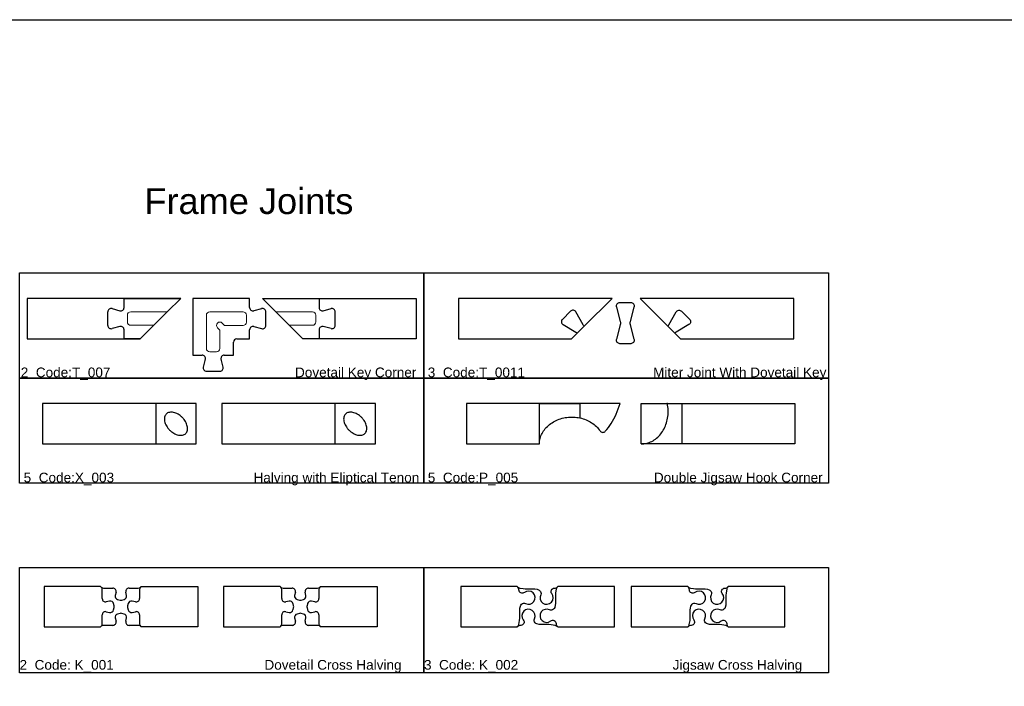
# Model space of a CAD drawing. Header units: millimetres. Extents: x 2699 to 13077, y -123 to 3757.
# Tile 4 of 11: x 7367 to 8584, y 2933 to 3757. Entities that reach past the tile are written whole.
import ezdxf

# ---------------------------------------------------------------- set-up
doc = ezdxf.new("R2010")
doc.units = ezdxf.units.MM
for name, color, linetype, lineweight in [('cut 18 mm', 7, 'Continuous', 30), ('engrave 13.5', 6, 'Continuous', 18), ('engrave 4.5mm', 2, 'Continuous', 13), ('engrave 9mm', 3, 'Continuous', 25), ('joint 9 mm', 4, 'Continuous', 25), ('text', 9, 'Continuous', 50)]:
    doc.layers.add(name, color=color, linetype=linetype, lineweight=lineweight)
doc.styles.get("Standard").update_dxf_attribs({"font": 'arial.ttf'})

msp = doc.modelspace()

# ---------------------------------------------------------------- linework, layer by layer
for points in [[(6606.1, 3757.2), (13077, 3757.2), (13077, 626.6), (6606.1, 626.6)], [(7366.8, 3444.1), (7866.8, 3444.1), (7866.8, 3314.1), (7366.8, 3314.1)], [(7866.8, 3444.1), (8366.8, 3444.1), (8366.8, 3314.1), (7866.8, 3314.1)], [(7366.8, 3314.1), (7866.8, 3314.1), (7866.8, 3184.1), (7366.8, 3184.1)], [(7866.8, 3314.1), (8366.8, 3314.1), (8366.8, 3184.1), (7866.8, 3184.1)], [(7366.8, 3080), (7866.8, 3080), (7866.8, 2950), (7366.8, 2950)], [(7866.8, 3080), (8366.8, 3080), (8366.8, 2950), (7866.8, 2950)]]:
    msp.add_lwpolyline(points, close=True)
at = {"layer": 'cut 18 mm', "color": 7, "linetype": 'Continuous'}
for p, q in [((7470.8, 3054.5), (7482.1, 3054.5)), ((7486.1, 3049.5), (7485.1, 3045.4)), ((7499.1, 3045.4), (7498.2, 3049.5)), ((7502.2, 3054.5), (7513.4, 3054.5)), ((7692.6, 3054.5), (7703.9, 3054.5)), ((7707.9, 3049.5), (7706.9, 3045.4)), ((7720.9, 3045.4), (7720, 3049.5)), ((7724, 3054.5), (7735.2, 3054.5)), ((7488.1, 3040.5), (7491.1, 3039.8)), ((7493.1, 3039.8), (7496.1, 3040.5)), ((7709.9, 3040.5), (7712.9, 3039.8)), ((7714.9, 3039.8), (7717.9, 3040.5)), ((7491.1, 3023.2), (7488.1, 3022.5)), ((7496.1, 3022.5), (7493.1, 3023.2)), ((7712.9, 3023.2), (7709.9, 3022.5)), ((7717.9, 3022.5), (7714.9, 3023.2)), ((7482.1, 3008.5), (7470.8, 3008.5)), ((7485.1, 3017.6), (7486.1, 3013.5)), ((7498.2, 3013.5), (7499.1, 3017.6)), ((7513.4, 3008.5), (7502.2, 3008.5)), ((7703.9, 3008.5), (7692.6, 3008.5)), ((7706.9, 3017.6), (7707.9, 3013.5)), ((7720, 3013.5), (7720.9, 3017.6)), ((7735.2, 3008.5), (7724, 3008.5))]:
    msp.add_line(p, q, dxfattribs=at)
for points in [[(7516.1, 3362.7), (7532.8, 3379.4), (7549.4, 3396), (7566.1, 3412.7), (7496, 3412.7), (7376.1, 3412.7), (7376.1, 3362.7), (7496, 3362.7)], [(7737.1, 3412.7), (7857, 3412.7), (7857, 3362.7), (7737.1, 3362.7), (7717, 3362.7), (7700.3, 3379.4), (7683.7, 3396), (7667, 3412.7)], [(8099.3, 3412.7), (7909.3, 3412.7), (7909.3, 3412.7), (7909.3, 3362.7), (7909.3, 3362.7), (8049.3, 3362.7), (8049.3, 3362.7), (8056.3, 3369.8), (8056.3, 3369.8), (8064.9, 3378.4), (8064.9, 3378.4)], [(8323.9, 3412.7), (8133.9, 3412.7), (8133.9, 3412.7), (8168.2, 3378.4), (8168.2, 3378.4), (8176.9, 3369.8), (8176.9, 3369.8), (8183.9, 3362.7), (8183.9, 3362.7), (8323.9, 3362.7), (8323.9, 3362.7)]]:
    msp.add_lwpolyline(points, close=True, dxfattribs=at)
at = {"layer": 'cut 18 mm'}
for points in [[(7535.2, 3232.7), (7585.2, 3232.7), (7585.2, 3282.7), (7535.2, 3282.7), (7535.2, 3282.7), (7395.2, 3282.7), (7395.2, 3282.7), (7395.2, 3232.7), (7395.2, 3232.7)], [(7756.8, 3232.7), (7806.8, 3232.7), (7806.8, 3282.7), (7756.8, 3282.7), (7756.8, 3282.7), (7616.8, 3282.7), (7616.8, 3282.7), (7616.8, 3232.7), (7616.8, 3232.7)]]:
    msp.add_lwpolyline(points, close=True, dxfattribs=at)
at = {"layer": 'cut 18 mm', "color": 7, "linetype": 'Continuous'}
for points in [[(8009.6, 3282.7), (7919.3, 3282.7), (7919.3, 3232.7), (8009.6, 3232.7), (8009.6, 3232.7)], [(8109.3, 3282.7), (8059.6, 3282.7), (8009.6, 3282.7)], [(8185.4, 3232.7), (8135.4, 3232.7), (8135.4, 3282.7), (8167.6, 3282.7), (8185.4, 3282.7)], [(8185.4, 3282.7), (8325.4, 3282.7), (8325.4, 3232.7), (8185.4, 3232.7), (8185.4, 3232.7)], [(8009.6, 3232.7), (8009.6, 3232.7), (8009.6, 3232.7)], [(7467.9, 3055.7), (7467.1, 3056.5), (7397.1, 3056.5), (7397.1, 3006.5), (7467.1, 3006.5), (7467.9, 3007.3)], [(7516.3, 3055.7), (7517.1, 3056.5), (7587.1, 3056.5), (7587.1, 3006.5), (7517.1, 3006.5), (7516.3, 3007.3)], [(7689.7, 3055.7), (7688.9, 3056.5), (7618.9, 3056.5), (7618.9, 3006.5), (7688.9, 3006.5), (7689.7, 3007.3)], [(7738.1, 3055.7), (7738.9, 3056.5), (7808.9, 3056.5), (7808.9, 3006.5), (7738.9, 3006.5), (7738.1, 3007.3)]]:
    msp.add_lwpolyline(points, dxfattribs=at)
for points in [[(8090.9, 3248.4, 0.041792), (8098.2, 3258.1, 0.035818), (8104.4, 3269.6, 0.031518), (8109.3, 3282.7, 0.031518)], [(8009.6, 3232.7, -0.060518), (8010.4, 3239.4, -0.058488), (8012.9, 3245.8, -0.055094), (8016.8, 3251.7, -0.051243), (8022.1, 3256.8, -0.047688), (8028.4, 3260.9, -0.044884), (8035.7, 3263.9, -0.043045), (8043.5, 3265.6, -0.042248), (8051.6, 3265.9, -0.042511), (8059.6, 3264.9, -0.043799), (8067.2, 3262.6, -0.046128), (8074, 3259, -0.049338), (8079.9, 3254.4, -0.05311), (8084.5, 3248.9)], [(8084.5, 3248.9, 0.492776), (8090.9, 3248.4)]]:
    msp.add_lwpolyline(points, format="xyb", dxfattribs=at)
at = {"layer": 'cut 18 mm', "linetype": 'Continuous'}
msp.add_lwpolyline([(7774, 3249.9, 0.032012), (7776.5, 3247.7, 0.033478), (7779.2, 3245.9, 0.03657), (7782, 3244.5, 0.04158), (7784.8, 3243.7, 0.048798), (7787.5, 3243.4, 0.058074), (7789.9, 3243.6, 0.067898), (7792.1, 3244.4, 0.074699), (7793.8, 3245.7, 0.074699), (7795.1, 3247.4, 0.067898), (7795.9, 3249.6, 0.058074), (7796.1, 3252, 0.048798), (7795.8, 3254.7, 0.04158), (7795, 3257.5, 0.03657), (7793.6, 3260.3, 0.033478), (7791.8, 3263, 0.032012), (7789.6, 3265.5, 0.032012), (7787.1, 3267.7, 0.033478), (7784.4, 3269.5, 0.03657), (7781.6, 3270.8, 0.04158), (7778.8, 3271.7, 0.048798), (7776.1, 3272, 0.058074), (7773.7, 3271.8, 0.067898), (7771.5, 3271, 0.074699), (7769.8, 3269.7, 0.074699), (7768.5, 3268, 0.067898), (7767.7, 3265.8, 0.058074), (7767.5, 3263.4, 0.048798), (7767.8, 3260.7, 0.04158), (7768.7, 3257.9, 0.03657), (7770, 3255.1, 0.033478), (7771.8, 3252.4, 0.032012)], format="xyb", close=True, dxfattribs=at)
for points in [[(7982.2, 3056.5), (7912.2, 3056.5), (7912.2, 3056.5), (7912.2, 3006.5), (7912.2, 3006.5), (7982.2, 3006.5)], [(8032.2, 3006.5), (8102.2, 3006.5), (8102.2, 3006.5), (8102.2, 3056.5), (8102.2, 3056.5), (8032.2, 3056.5)], [(8193, 3056.5), (8123, 3056.5), (8123, 3056.5), (8123, 3006.5), (8123, 3006.5), (8193, 3006.5)], [(8243, 3006.5), (8313, 3006.5), (8313, 3006.5), (8313, 3056.5), (8313, 3056.5), (8243, 3056.5)], [(7985.3, 3054.6), (7989.3, 3053.9), (7991.8, 3053.6), (7996.3, 3053.5), (8003.8, 3053.5), (8006.7, 3053.2), (8008.4, 3052.5), (8009.2, 3052.1), (8010.2, 3051.2)], [(8196.1, 3054.6), (8200.1, 3053.9), (8202.5, 3053.6), (8207.1, 3053.5), (8214.5, 3053.5), (8217.5, 3053.2), (8219.2, 3052.5), (8220, 3052.1), (8221, 3051.2)], [(8029, 3008.3), (8024.2, 3009.2), (8021.2, 3009.4), (8015.9, 3009.5), (8011.1, 3009.4), (8009, 3009.6), (8006.3, 3010.3), (8005.2, 3010.9), (8004.2, 3011.8)], [(8239.8, 3008.3), (8235, 3009.2), (8232, 3009.4), (8226.6, 3009.5), (8221.8, 3009.4), (8219.8, 3009.6), (8217.1, 3010.3), (8216, 3010.9), (8214.9, 3011.8)]]:
    msp.add_lwpolyline(points, dxfattribs=at)
for points in [[(7982.2, 3056.5, 0.154488), (7985.3, 3054.6)], [(8010.2, 3051.2, -0.331708), (8011.1, 3046.4), (8011.1, 3046.4, 1.831001), (8024.8, 3047.8), (8024.8, 3047.8, -0.619489), (8027.9, 3054.5), (8027.9, 3054.5, 0.204761), (8032.2, 3056.5)], [(8193, 3056.5, 0.154488), (8196.1, 3054.6)], [(8221, 3051.2, -0.331708), (8221.9, 3046.4), (8221.9, 3046.4, 1.831001), (8235.6, 3047.8), (8235.6, 3047.8, -0.619489), (8238.7, 3054.5), (8238.7, 3054.5, 0.204761), (8243, 3056.5)], [(8004.2, 3011.8, -0.331708), (8003.3, 3016.6), (8003.3, 3016.6, 1.831001), (7989.6, 3015.2), (7989.6, 3015.2, -0.619489), (7986.5, 3008.5), (7986.5, 3008.5, 0.204718), (7982.2, 3006.5)], [(8214.9, 3011.8, -0.331708), (8214.1, 3016.6), (8214.1, 3016.6, 1.831001), (8200.4, 3015.2), (8200.4, 3015.2, -0.619489), (8197.3, 3008.5), (8197.3, 3008.5, 0.204718), (8193, 3006.5)], [(8032.2, 3006.5, 0.15453), (8029, 3008.3)], [(8243, 3006.5, 0.15453), (8239.8, 3008.3)]]:
    msp.add_lwpolyline(points, format="xyb", dxfattribs=at)
at = {"layer": 'cut 18 mm', "color": 7, "linetype": 'Continuous'}
for centre, start, end in [((7470.8, 3058.6), 225.0285, 270), ((7513.4, 3058.6), 270, 314.8457), ((7692.6, 3058.6), 225.0285, 270), ((7735.2, 3058.6), 270, 314.8457), ((7482.1, 3050.4), 347.3598, 90), ((7489.1, 3044.5), 167.3598, 255.5854), ((7495.1, 3044.5), 284.3581, 12.3953), ((7502.2, 3050.4), 90, 192.3953), ((7703.9, 3050.4), 347.3598, 90), ((7710.9, 3044.5), 167.3598, 255.5854), ((7716.9, 3044.5), 284.3581, 12.3953), ((7724, 3050.4), 90, 192.3953), ((7492.1, 3043.7), 255.5854, 284.3581), ((7713.9, 3043.7), 255.5854, 284.3581), ((7489.1, 3018.5), 104.4146, 192.6402), ((7492.1, 3019.3), 75.6419, 104.4146), ((7495.1, 3018.5), 347.6047, 75.6419), ((7710.9, 3018.5), 104.4146, 192.6402), ((7713.9, 3019.3), 75.6419, 104.4146), ((7716.9, 3018.5), 347.6047, 75.6419), ((7470.8, 3004.4), 90, 135), ((7482.1, 3012.6), 270, 12.6402), ((7502.2, 3012.6), 167.6047, 270), ((7513.4, 3004.4), 45, 90), ((7692.6, 3004.4), 90, 135), ((7703.9, 3012.6), 270, 12.6402), ((7724, 3012.6), 167.6047, 270), ((7735.2, 3004.4), 45, 90)]:
    msp.add_arc(centre, 4.1, start, end, dxfattribs=at)
msp.add_point((8167.6, 3282.7), dxfattribs=at)
at = {"layer": 'engrave 13.5', "linetype": 'Continuous'}
for p, q in [((7500.1, 3383.5), (7500.1, 3391.9)), ((7504.2, 3396), (7549.4, 3396)), ((7549.4, 3396), (7532.8, 3379.4)), ((7683.7, 3396), (7728.9, 3396)), ((7733, 3391.9), (7733, 3383.5)), ((7532.8, 3379.4), (7504.2, 3379.4)), ((7728.9, 3379.4), (7700.3, 3379.4))]:
    msp.add_line(p, q, dxfattribs=at)
for centre, start, end in [((7504.2, 3391.9), 90, 180), ((7728.9, 3391.9), 0, 90), ((7504.2, 3383.5), 180, 270), ((7728.9, 3383.5), 270, 0)]:
    msp.add_arc(centre, 4.1, start, end, dxfattribs=at)
at = {"layer": 'engrave 4.5mm', "linetype": 'Continuous'}
for p, q in [((7666.1, 3399.9), (7656.4, 3397.3)), ((7597.8, 3391.9), (7597.8, 3350.8)), ((7643.1, 3396), (7601.9, 3396)), ((7647.2, 3383.4), (7647.2, 3391.9)), ((7614.5, 3373.5), (7611.6, 3376.4)), ((7614.5, 3350.8), (7614.5, 3373.5)), ((7617.4, 3382.2), (7620.3, 3379.3)), ((7620.3, 3379.3), (7643.1, 3379.3)), ((7656.4, 3377.9), (7666.1, 3375.3)), ((7596.5, 3337.4), (7593.9, 3327.7)), ((7601.9, 3346.7), (7610.4, 3346.7)), ((7618.6, 3327.7), (7616, 3337.4)), ((7597.9, 3322.6), (7614.6, 3322.6))]:
    msp.add_line(p, q, dxfattribs=at)
msp.add_lwpolyline([(7651.3, 3401.3), (7651.3, 3412.7), (7581.2, 3412.7), (7581.2, 3342.6), (7592.5, 3342.6)], dxfattribs=at)
for points in [[(7666.1, 3375.3, 0.493145), (7671.3, 3379.2), (7671.3, 3396, 0.493145), (7666.1, 3399.9)], [(7619.9, 3342.6), (7631.3, 3342.6), (7631.3, 3358.5, -0.414214), (7635.4, 3362.6), (7651.3, 3362.6), (7651.3, 3373.9)]]:
    msp.add_lwpolyline(points, format="xyb", dxfattribs=at)
for centre, start, end in [((7655.4, 3401.3), 180, 285), ((7601.9, 3391.9), 90, 180), ((7643.1, 3391.9), 0, 90), ((7614.5, 3379.3), 45, 225), ((7643.1, 3383.4), 270, 0), ((7655.4, 3373.9), 75, 180), ((7601.9, 3350.8), 180, 270), ((7610.4, 3350.8), 270, 0), ((7592.5, 3338.5), 345, 90), ((7619.9, 3338.5), 90, 195), ((7597.9, 3326.7), 165, 270.0004), ((7614.6, 3326.7), 270, 15)]:
    msp.add_arc(centre, 4.1, start, end, dxfattribs=at)
at = {"layer": 'engrave 9mm', "linetype": 'Continuous'}
for p, q in [((7481.2, 3400), (7490.8, 3397.4)), ((7742.3, 3397.4), (7751.9, 3400)), ((7476, 3379.3), (7476, 3396)), ((7490.8, 3377.9), (7481.2, 3375.3)), ((7751.9, 3375.3), (7742.3, 3377.9)), ((8009.6, 3232.7), (8009.6, 3282.7)), ((8167.6, 3282.7), (8185.4, 3282.7)), ((7467.9, 3055.7), (7467.1, 3056.5)), ((7517.1, 3056.5), (7516.3, 3055.7)), ((7689.7, 3055.7), (7688.9, 3056.5)), ((7738.9, 3056.5), (7738.1, 3055.7)), ((7469.1, 3041.5), (7469.1, 3052.8)), ((7470.8, 3054.5), (7482.1, 3054.5)), ((7486.1, 3049.5), (7485.1, 3045.4)), ((7499.1, 3045.4), (7498.2, 3049.5)), ((7502.2, 3054.5), (7513.4, 3054.5)), ((7515.1, 3052.8), (7515.1, 3041.5)), ((7690.9, 3041.5), (7690.9, 3052.8)), ((7692.6, 3054.5), (7703.9, 3054.5)), ((7707.9, 3049.5), (7706.9, 3045.4)), ((7720.9, 3045.4), (7720, 3049.5)), ((7724, 3054.5), (7735.2, 3054.5)), ((7736.9, 3052.8), (7736.9, 3041.5)), ((7478.2, 3038.5), (7474.1, 3037.5)), ((7483.9, 3032.5), (7483.1, 3035.5)), ((7488.1, 3040.5), (7491.1, 3039.8)), ((7493.1, 3039.8), (7496.1, 3040.5)), ((7501.1, 3035.5), (7500.4, 3032.5)), ((7510.1, 3037.5), (7506, 3038.5)), ((7700, 3038.5), (7695.9, 3037.5)), ((7705.7, 3032.5), (7704.9, 3035.5)), ((7709.9, 3040.5), (7712.9, 3039.8)), ((7714.9, 3039.8), (7717.9, 3040.5)), ((7722.9, 3035.5), (7722.2, 3032.5)), ((7731.9, 3037.5), (7727.8, 3038.5)), ((7469.1, 3010.2), (7469.1, 3021.4)), ((7474.1, 3025.4), (7478.2, 3024.5)), ((7483.1, 3027.5), (7483.8, 3030.5)), ((7491.1, 3023.2), (7488.1, 3022.5)), ((7496.1, 3022.5), (7493.1, 3023.2)), ((7500.4, 3030.5), (7501.1, 3027.5)), ((7506, 3024.5), (7510.1, 3025.4)), ((7515.1, 3021.4), (7515.1, 3010.2)), ((7690.9, 3010.2), (7690.9, 3021.4)), ((7695.9, 3025.4), (7700, 3024.5)), ((7704.9, 3027.5), (7705.7, 3030.5)), ((7712.9, 3023.2), (7709.9, 3022.5)), ((7717.9, 3022.5), (7714.9, 3023.2)), ((7722.2, 3030.5), (7722.9, 3027.5)), ((7727.8, 3024.5), (7731.9, 3025.4)), ((7736.9, 3021.4), (7736.9, 3010.2)), ((7467.1, 3006.5), (7467.9, 3007.3)), ((7482.1, 3008.5), (7470.8, 3008.5)), ((7485.1, 3017.6), (7486.1, 3013.5)), ((7498.2, 3013.5), (7499.1, 3017.6)), ((7513.4, 3008.5), (7502.2, 3008.5)), ((7516.3, 3007.3), (7517.1, 3006.5)), ((7688.9, 3006.5), (7689.7, 3007.3)), ((7703.9, 3008.5), (7692.6, 3008.5)), ((7706.9, 3017.6), (7707.9, 3013.5)), ((7720, 3013.5), (7720.9, 3017.6)), ((7735.2, 3008.5), (7724, 3008.5)), ((7738.1, 3007.3), (7738.9, 3006.5))]:
    msp.add_line(p, q, dxfattribs=at)
at = {"layer": 'engrave 9mm'}
msp.add_line((8168.2, 3378.4), (8176.9, 3369.8), dxfattribs=at)
msp.add_lwpolyline([(7496, 3401.3), (7496, 3412.7), (7566.1, 3412.7), (7549.4, 3396), (7532.8, 3379.4), (7516.1, 3362.7), (7496, 3362.7), (7496, 3373.9)], dxfattribs=at)
at = {"layer": 'engrave 9mm', "linetype": 'Continuous'}
for points in [[(7737.1, 3373.9), (7737.1, 3362.7), (7717, 3362.7), (7700.3, 3379.4), (7683.7, 3396), (7667, 3412.7), (7737.1, 3412.7), (7737.1, 3401.3)], [(8009.6, 3282.7), (8059.6, 3282.7), (8059.6, 3264.9)], [(8185.4, 3282.7), (8185.4, 3232.7), (8135.4, 3232.7)], [(7985.3, 3054.6), (7989.3, 3053.9), (7991.8, 3053.6), (7996.3, 3053.5), (8003.8, 3053.5), (8006.7, 3053.2), (8008.4, 3052.5), (8009.2, 3052.1), (8010.2, 3051.2)], [(8030.3, 3053.3), (8029.5, 3048.5), (8029.2, 3045.5), (8029.2, 3040.2), (8029.3, 3035.4), (8029.1, 3033.3), (8028.4, 3030.6), (8027.8, 3029.5), (8026.9, 3028.5)], [(8196.1, 3054.6), (8200.1, 3053.9), (8202.5, 3053.6), (8207.1, 3053.5), (8214.5, 3053.5), (8217.5, 3053.2), (8219.2, 3052.5), (8220, 3052.1), (8221, 3051.2)], [(8241.1, 3053.3), (8240.3, 3048.5), (8240, 3045.5), (8240, 3040.2), (8240, 3035.4), (8239.9, 3033.3), (8239.2, 3030.6), (8238.6, 3029.5), (8237.7, 3028.5)], [(7984, 3009.6), (7984.9, 3014.5), (7985.2, 3017.5), (7985.2, 3022.8), (7985.1, 3027.6), (7985.3, 3029.7), (7986, 3032.3), (7986.6, 3033.5), (7987.5, 3034.5)], [(8194.8, 3009.6), (8195.7, 3014.5), (8195.9, 3017.5), (8196, 3022.8), (8195.9, 3027.6), (8196.1, 3029.7), (8196.7, 3032.3), (8197.4, 3033.5), (8198.3, 3034.5)], [(8029, 3008.3), (8024.2, 3009.2), (8021.2, 3009.4), (8015.9, 3009.5), (8011.1, 3009.4), (8009, 3009.6), (8006.3, 3010.3), (8005.2, 3010.9), (8004.2, 3011.8)], [(8239.8, 3008.3), (8235, 3009.2), (8232, 3009.4), (8226.6, 3009.5), (8221.8, 3009.4), (8219.8, 3009.6), (8217.1, 3010.3), (8216, 3010.9), (8214.9, 3011.8)]]:
    msp.add_lwpolyline(points, dxfattribs=at)
for points in [[(7751.9, 3375.3, 0.493145), (7757.1, 3379.3), (7757.1, 3396, 0.493145), (7751.9, 3400)], [(8056.3, 3369.8), (8064.9, 3378.4, -0.065543), (8063.6, 3380.1), (8063.6, 3380.1), (8054.5, 3396), (8054.5, 3396, 0.493145), (8048, 3396.8), (8048, 3396.8), (8037.9, 3386.7), (8037.9, 3386.7, 0.493145), (8038.8, 3380.2), (8038.8, 3380.2), (8054.6, 3371.1), (8054.6, 3371.1, -0.065543), (8056.3, 3369.8)], [(8168.2, 3378.4, 0.065543), (8169.5, 3380.1), (8169.5, 3380.1), (8178.7, 3396), (8178.7, 3396, -0.493145), (8185.2, 3396.8), (8185.2, 3396.8), (8195.3, 3386.7), (8195.3, 3386.7, -0.493145), (8194.4, 3380.2), (8194.4, 3380.2), (8178.6, 3371.1), (8178.6, 3371.1, 0.065543), (8176.9, 3369.8)], [(8135.4, 3232.7, 0.060555), (8142.1, 3233.5, 0.058531), (8148.5, 3235.9, 0.055137), (8154.4, 3239.9, 0.051282), (8159.5, 3245.1, 0.047722), (8163.6, 3251.5, 0.044913), (8166.6, 3258.8, 0.04307), (8168.3, 3266.6, 0.042271), (8168.6, 3274.7, 0.042534), (8167.6, 3282.7, 0.042534)], [(8009.6, 3232.7, -0.060518), (8010.4, 3239.4, -0.058488), (8012.9, 3245.8, -0.055094), (8016.8, 3251.7, -0.051243), (8022.1, 3256.8, -0.047688), (8028.4, 3260.9, -0.044884), (8035.7, 3263.9, -0.043045), (8043.5, 3265.6, -0.042248), (8051.6, 3265.9, -0.042511), (8059.6, 3264.9, -0.042511)], [(7987.5, 3034.5, -0.331708), (7992.3, 3035.4), (7992.3, 3035.4, 1.831001), (7990.9, 3049.1), (7990.9, 3049.1, -0.619496), (7984.2, 3052.2), (7984.2, 3052.2, 0.204858), (7982.2, 3056.5)], [(7982.2, 3056.5, 0.154488), (7985.3, 3054.6)], [(8010.2, 3051.2, -0.331708), (8011.1, 3046.4), (8011.1, 3046.4, 1.831001), (8024.8, 3047.8), (8024.8, 3047.8, -0.619489), (8027.9, 3054.5), (8027.9, 3054.5, 0.204761), (8032.2, 3056.5)], [(8032.2, 3056.5, 0.154382), (8030.3, 3053.3)], [(8198.3, 3034.5, -0.331708), (8203.1, 3035.4), (8203.1, 3035.4, 1.831001), (8201.6, 3049.1), (8201.6, 3049.1, -0.619496), (8195, 3052.2), (8195, 3052.2, 0.204858), (8193, 3056.5)], [(8193, 3056.5, 0.154488), (8196.1, 3054.6)], [(8221, 3051.2, -0.331708), (8221.9, 3046.4), (8221.9, 3046.4, 1.831001), (8235.6, 3047.8), (8235.6, 3047.8, -0.619489), (8238.7, 3054.5), (8238.7, 3054.5, 0.204761), (8243, 3056.5)], [(8243, 3056.5, 0.154382), (8241.1, 3053.3)], [(8004.2, 3011.8, -0.331708), (8003.3, 3016.6), (8003.3, 3016.6, 1.831001), (7989.6, 3015.2), (7989.6, 3015.2, -0.619489), (7986.5, 3008.5), (7986.5, 3008.5, 0.204718), (7982.2, 3006.5)], [(8026.9, 3028.5, -0.331708), (8022.1, 3027.6), (8022.1, 3027.6, 1.831001), (8023.5, 3013.9), (8023.5, 3013.9, -0.619489), (8030.2, 3010.8), (8030.2, 3010.8, 0.204858), (8032.2, 3006.5)], [(8214.9, 3011.8, -0.331708), (8214.1, 3016.6), (8214.1, 3016.6, 1.831001), (8200.4, 3015.2), (8200.4, 3015.2, -0.619489), (8197.3, 3008.5), (8197.3, 3008.5, 0.204718), (8193, 3006.5)], [(8237.7, 3028.5, -0.331708), (8232.9, 3027.6), (8232.9, 3027.6, 1.831001), (8234.3, 3013.9), (8234.3, 3013.9, -0.619489), (8241, 3010.8), (8241, 3010.8, 0.204858), (8243, 3006.5)], [(7982.2, 3006.5, 0.154382), (7984, 3009.6)], [(8193, 3006.5, 0.154382), (8194.8, 3009.6)]]:
    msp.add_lwpolyline(points, format="xyb", dxfattribs=at)
for points in [[(7535.2, 3282.7), (7535.2, 3232.7), (7585.2, 3232.7), (7585.2, 3232.7), (7585.2, 3282.7), (7585.2, 3282.7)], [(7756.8, 3282.7), (7756.8, 3232.7), (7806.8, 3232.7), (7806.8, 3232.7), (7806.8, 3282.7), (7806.8, 3282.7)]]:
    msp.add_lwpolyline(points, close=True, dxfattribs=at)
msp.add_lwpolyline([(7552.4, 3249.9, 0.032012), (7554.9, 3247.7, 0.033478), (7557.6, 3245.9, 0.03657), (7560.4, 3244.5, 0.04158), (7563.2, 3243.7, 0.048798), (7565.9, 3243.4, 0.058074), (7568.3, 3243.6, 0.067898), (7570.5, 3244.4, 0.074699), (7572.2, 3245.7, 0.074699), (7573.5, 3247.4, 0.067898), (7574.3, 3249.6, 0.058074), (7574.5, 3252, 0.048798), (7574.2, 3254.7, 0.04158), (7573.3, 3257.5, 0.03657), (7572, 3260.3, 0.033478), (7570.2, 3263, 0.032012), (7568, 3265.5, 0.032012), (7565.5, 3267.7, 0.033478), (7562.8, 3269.5, 0.03657), (7560, 3270.8, 0.04158), (7557.2, 3271.7, 0.048798), (7554.5, 3272, 0.058074), (7552.1, 3271.8, 0.067898), (7549.9, 3271, 0.074699), (7548.2, 3269.7, 0.074699), (7546.9, 3268, 0.067898), (7546.1, 3265.8, 0.058074), (7545.9, 3263.4, 0.048798), (7546.2, 3260.7, 0.04158), (7547, 3257.9, 0.03657), (7548.4, 3255.1, 0.033478), (7550.2, 3252.4, 0.032012)], format="xyb", close=True, dxfattribs=at)
for centre, start, end in [((7480.1, 3396), 75, 180.0004), ((7491.9, 3401.3), 255, 0), ((7741.2, 3401.3), 180, 285), ((7480.1, 3379.3), 180, 285), ((7491.9, 3373.9), 0, 105), ((7741.2, 3373.9), 75, 180), ((7470.8, 3058.6), 225.0285, 270), ((7465, 3052.8), 0, 45), ((7513.4, 3058.6), 270, 314.8457), ((7519.2, 3052.8), 135, 180), ((7692.6, 3058.6), 225.0285, 270), ((7686.8, 3052.8), 0, 45), ((7735.2, 3058.6), 270, 314.8457), ((7741, 3052.8), 135, 180), ((7482.1, 3050.4), 347.3598, 90), ((7489.1, 3044.5), 167.3598, 255.5854), ((7495.1, 3044.5), 284.3581, 12.3953), ((7502.2, 3050.4), 90, 192.3953), ((7703.9, 3050.4), 347.3598, 90), ((7710.9, 3044.5), 167.3598, 255.5854), ((7716.9, 3044.5), 284.3581, 12.3953), ((7724, 3050.4), 90, 192.3953), ((7473.2, 3041.5), 180, 282.3953), ((7479.1, 3034.4), 14.3581, 102.3953), ((7479.9, 3031.5), 345.5854, 14.3581), ((7492.1, 3043.7), 255.5854, 284.3581), ((7504.3, 3031.5), 165.6419, 194.4146), ((7505.1, 3034.4), 77.6047, 165.6419), ((7511, 3041.5), 257.6047, 0), ((7695, 3041.5), 180, 282.3953), ((7700.9, 3034.4), 14.3581, 102.3953), ((7701.7, 3031.5), 345.5854, 14.3581), ((7713.9, 3043.7), 255.5854, 284.3581), ((7726.1, 3031.5), 165.6419, 194.4146), ((7726.9, 3034.4), 77.6047, 165.6419), ((7732.8, 3041.5), 257.6047, 0), ((7473.2, 3021.4), 77.3598, 180), ((7479.1, 3028.5), 257.3597, 345.5854), ((7489.1, 3018.5), 104.4146, 192.6402), ((7492.1, 3019.3), 75.6419, 104.4146), ((7495.1, 3018.5), 347.6047, 75.6419), ((7505.1, 3028.5), 194.4146, 282.6403), ((7511, 3021.4), 0, 102.6402), ((7695, 3021.4), 77.3598, 180), ((7700.9, 3028.5), 257.3597, 345.5854), ((7710.9, 3018.5), 104.4146, 192.6402), ((7713.9, 3019.3), 75.6419, 104.4146), ((7716.9, 3018.5), 347.6047, 75.6419), ((7726.9, 3028.5), 194.4146, 282.6403), ((7732.8, 3021.4), 0, 102.6402), ((7465, 3010.2), 315, 0), ((7470.8, 3004.4), 90, 135), ((7482.1, 3012.6), 270, 12.6402), ((7502.2, 3012.6), 167.6047, 270), ((7513.4, 3004.4), 45, 90), ((7519.2, 3010.2), 180, 225), ((7686.8, 3010.2), 315, 0), ((7692.6, 3004.4), 90, 135), ((7703.9, 3012.6), 270, 12.6402), ((7724, 3012.6), 167.6047, 270), ((7735.2, 3004.4), 45, 90), ((7741, 3010.2), 180, 225)]:
    msp.add_arc(centre, 4.1, start, end, dxfattribs=at)
at = {"layer": 'joint 9 mm', "linetype": 'Continuous'}
for p, q in [((7651.3, 3412.7), (7581.2, 3412.7)), ((7581.2, 3412.7), (7581.2, 3342.6)), ((7651.3, 3401.3), (7651.3, 3412.7)), ((7666.1, 3399.9), (7656.4, 3397.3)), ((7671.3, 3379.2), (7671.3, 3396)), ((7651.3, 3362.6), (7651.3, 3373.9)), ((7656.4, 3377.9), (7666.1, 3375.3)), ((7635.4, 3362.6), (7651.3, 3362.6)), ((7631.3, 3342.6), (7631.3, 3358.5)), ((7581.2, 3342.6), (7592.5, 3342.6)), ((7596.5, 3337.4), (7593.9, 3327.7)), ((7618.6, 3327.7), (7616, 3337.4)), ((7619.9, 3342.6), (7631.3, 3342.6)), ((7597.9, 3322.6), (7614.6, 3322.6))]:
    msp.add_line(p, q, dxfattribs=at)
msp.add_lwpolyline([(8109.4, 3380), (8104.6, 3362.3), (8104.6, 3362.3, 0.493145), (8108.6, 3357.1), (8108.6, 3357.1), (8122.9, 3357.1), (8122.9, 3357.1, 0.493145), (8126.8, 3362.3), (8126.8, 3362.3), (8122.1, 3380), (8122.1, 3380, -0.131652), (8122.1, 3384.3), (8122.1, 3384.3), (8126.8, 3402), (8126.8, 3402, 0.493145), (8122.9, 3407.1), (8122.9, 3407.1), (8108.6, 3407.1), (8108.6, 3407.1, 0.493145), (8104.6, 3402), (8104.6, 3402), (8109.4, 3384.3), (8109.4, 3384.3, -0.131652), (8109.4, 3380)], format="xyb", close=True, dxfattribs=at)
for centre, start, end in [((7655.4, 3401.3), 180, 285), ((7667.2, 3396), 0, 105), ((7655.4, 3373.9), 75, 180), ((7667.2, 3379.2), 255, 0), ((7635.4, 3358.5), 90, 180), ((7592.5, 3338.5), 345, 90), ((7619.9, 3338.5), 90, 195), ((7597.9, 3326.7), 165, 270.0004), ((7614.6, 3326.7), 270, 15)]:
    msp.add_arc(centre, 4.1, start, end, dxfattribs=at)

# ---------------------------------------------------------------- texts
at = {"layer": 'text', "attachment_point": 1}
for s, width, insert, char_height in [('Frame Joints', 2257.463, (7521.2, 3548.9), 32), ('2  Code:T_007                                                 Dovetail Key Corner', 500, (7368.3, 3327.2), 12), ('3  Code:T_0011                                  Miter Joint With Dovetail Key', 500, (7871.5, 3327.2), 12), ('5  Code:X_003                                     Halving with Eliptical Tenon', 500, (7371.9, 3197.2), 12), ('5  Code:P_005                                    Double Jigsaw Hook Corner', 500, (7871.5, 3197.2), 12), ('2  Code: K_001                                        Dovetail Cross Halving', 500, (7366.8, 2965.7), 12), ('3  Code: K_002                                         Jigsaw Cross Halving', 500, (7866.8, 2965.7), 12)]:
    msp.add_mtext_dynamic_manual_height_columns(s, width=width, gutter_width=12.5, heights=[0], dxfattribs=dict(at, insert=insert, char_height=char_height))

doc.saveas('drawing.dxf')
